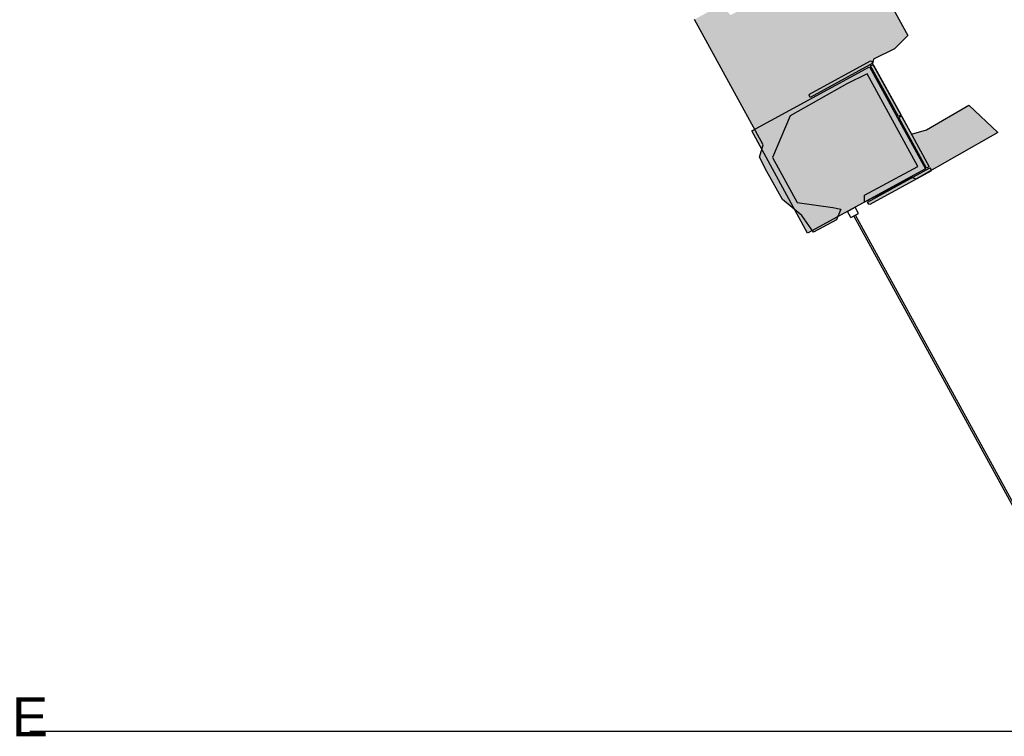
# Model space of a CAD drawing. Header units: millimetres. Extents: x -4985 to 43235, y -185 to 35000.
# Tile 1 of 14: x 2942 to 8522, y 5970 to 10029. Entities that reach past the tile are written whole.
import ezdxf
from ezdxf.enums import TextEntityAlignment as Align

# ---------------------------------------------------------------- set-up
doc = ezdxf.new("R2010")
doc.units = ezdxf.units.MM
for name, color, linetype in [('A-MURI-ESISTENTI', 7, 'Continuous'), ('A-PILASTRI', 8, 'Continuous'), ('A-TESTI', 7, 'Continuous'), ('A-TRACCE-SEZIONI', 1, 'Continuous'), ('A-VETRINE', 4, 'Continuous')]:
    doc.layers.add(name, color=color, linetype=linetype)
doc.styles.add('VISIO', font='arial.ttf')

msp = doc.modelspace()

# ---------------------------------------------------------------- hatches: boundary and pattern name
at = {"layer": 'A-MURI-ESISTENTI'}
msp.add_hatch(color=7, dxfattribs=at).paths.add_polyline_path([(7440, 8825), (7375, 8920), (7265, 9010), (7175, 9170), (7135, 9250), (7155, 9320), (6765, 10030), (6920, 10115), (6970, 10055), (7050, 10095), (7095, 10140), (7080, 10205), (7280, 10305), (7345, 10350), (7340, 10375), (7620, 10525), (7695, 10450), (7975, 9940), (7900, 9865), (7780, 9805), (7775, 9780), (7995, 9380), (8080, 9405), (8320, 9545), (8485, 9390), (8020, 9125), (8000, 9135), (7730, 8995), (7730, 9035), (8032, 9197), (7744, 9722), (7630, 9665), (7308, 9485), (7207, 9248), (7347, 8994), (7550, 8965), (7596, 8956), (7570, 8895), (7440, 8825)])
at = {"layer": 'A-PILASTRI'}
for points in [[(7776, 9783), (7422, 9589), (7415, 9602), (7417, 9607), (7764, 9797), (7769, 9795), (7776, 9783)], [(7921, 9480), (7764, 9767), (7776, 9774), (7781, 9772), (7935, 9492), (7933, 9487), (7921, 9480)], [(8074, 9184), (7407, 8820), (7090, 9399), (7757, 9763), (8074, 9184)], [(8080, 9188), (7924, 9475), (7936, 9482), (7941, 9480), (8094, 9200), (8093, 9195), (8080, 9188)], [(7747, 8996), (8100, 9190), (8107, 9178), (8105, 9172), (7759, 8983), (7753, 8984), (7747, 8996)]]:
    msp.add_hatch(color=8, dxfattribs=at).paths.add_polyline_path(points)

# ---------------------------------------------------------------- linework, layer by layer
at = {"layer": 'A-MURI-ESISTENTI'}
msp.add_lwpolyline([(7695, 10450), (7975, 9940), (7900, 9865), (7780, 9805), (7775, 9780), (7995, 9380), (8080, 9405), (8320, 9545), (8485, 9390), (8020, 9125), (8000, 9135), (7730, 8995), (7730, 9035), (8032, 9197), (7744, 9722), (7630, 9665), (7308, 9485), (7207, 9248), (7347, 8994), (7550, 8965), (7596, 8956), (7570, 8895), (7440, 8825), (7440, 8825), (7375, 8920), (7265, 9010), (7175, 9170), (7135, 9250), (7155, 9320), (6765, 10030)], dxfattribs=at)
at = {"layer": 'A-PILASTRI'}
for points in [[(7776, 9783), (7422, 9589), (7415, 9602), (7417, 9607), (7764, 9797), (7769, 9795), (7776, 9783)], [(7921, 9480), (7764, 9767), (7776, 9774), (7781, 9772), (7935, 9492), (7933, 9487), (7921, 9480)], [(8074, 9184), (7407, 8820), (7090, 9399), (7757, 9763), (8074, 9184)], [(8080, 9188), (7924, 9475), (7936, 9482), (7941, 9480), (8094, 9200), (8093, 9195), (8080, 9188)], [(7747, 8996), (8100, 9190), (8107, 9178), (8105, 9172), (7759, 8983), (7753, 8984), (7747, 8996)]]:
    msp.add_lwpolyline(points, close=True, dxfattribs=at)
at = {"layer": 'A-TRACCE-SEZIONI'}
msp.add_line((3000, 6000), (37000, 6000), dxfattribs=at)
at = {"layer": 'A-VETRINE'}
for p, q in [((7632.9, 8943.3), (7676.8, 8967.3)), ((7652.1, 8908.2), (7632.9, 8943.3)), ((7652.1, 8908.2), (7696, 8932.2)), ((7696, 8932.2), (7676.8, 8967.3)), ((7669.6, 8917.8), (7678.4, 8922.6)), ((8778.1, 6892.3), (7669.6, 8917.8)), ((8786.9, 6897.1), (7678.4, 8922.6))]:
    msp.add_line(p, q, dxfattribs=at)

# ---------------------------------------------------------------- texts
at = {"layer": 'A-TESTI', "style": 'VISIO'}
msp.add_text('E', height=220, dxfattribs=at).set_placement((3000, 6080), align=Align.MIDDLE_CENTER)

doc.saveas('drawing.dxf')
